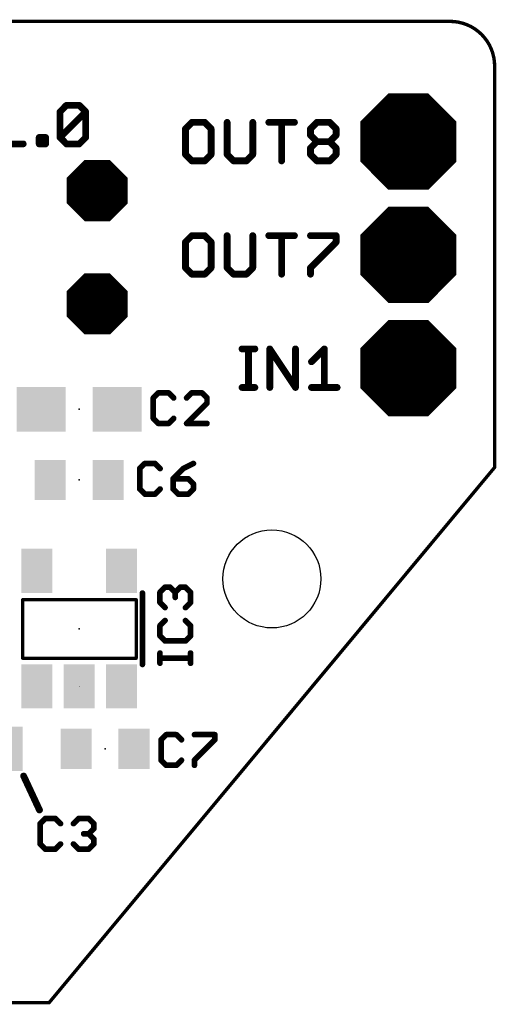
# Model space of a CAD drawing. Extents: x -3 to 25, y -0.2 to 22.
# Tile 3 of 3: x 14.3 to 25, y 0 to 22. Entities that reach past the tile are written whole.
import ezdxf

# ---------------------------------------------------------------- set-up
doc = ezdxf.new("R2010")
doc.units = 0
for name, color, linetype in [('17', 110, 'CONTINUOUS'), ('20', 53, 'CONTINUOUS'), ('21', 253, 'CONTINUOUS'), ('23', 53, 'CONTINUOUS'), ('25', 253, 'CONTINUOUS'), ('31', 253, 'CONTINUOUS')]:
    doc.layers.add(name, color=color, linetype=linetype)

# ---------------------------------------------------------------- blocks, each defined once
blk = doc.blocks.new('RECT')
blk.add_solid([(-0.5, -0.5), (0.5, -0.5), (-0.5, 0.5), (0.5, 0.5)])
blk = doc.blocks.new('OCTAGONP')
at = {"const_width": 0.5}
blk.add_lwpolyline([(-0.25, -0.1036), (-0.25, 0.1036), (-0.1036, 0.25), (0.1036, 0.25), (0.25, 0.1036), (0.25, -0.1036), (0.1036, -0.25), (-0.1036, -0.25), (-0.25, -0.1036), (-0.25, 0.1036)], dxfattribs=at)

msp = doc.modelspace()

# ---------------------------------------------------------------- linework, layer by layer
at = {"layer": '20', "const_width": 0.0762}
for points in [[(24, 22), (-2, 22)], [(25, 12), (25, 21)], [(15, 0), (25, 12)], [(7, 0), (15, 0)]]:
    msp.add_lwpolyline(points, dxfattribs=at)
at = {"layer": '20'}
for points, const_width in [([(24, 22.0191, 1), (24, 21.9809)], 0.0381), ([(25, 21, 0.4142), (24, 22)], 0.0762), ([(24, 21.9809, 1), (24, 22.0191)], 0.0381), ([(25.0191, 21, 1), (24.9809, 21)], 0.0381), ([(24.9809, 21, 1), (25.0191, 21)], 0.0381), ([(24.9809, 12, 1), (25.0191, 12)], 0.0381), ([(25.0146, 11.9878, 1), (24.9854, 12.0122)], 0.0381), ([(14.9854, 0.0122, 1), (15.0146, -0.0122)], 0.0381), ([(15, -0.0191, 1), (15, 0.0191)], 0.0381)]:
    msp.add_lwpolyline(points, format="xyb", dxfattribs=dict(at, const_width=const_width))
msp.add_circle((20, 9.5), 1.1, dxfattribs=at)
at = {"layer": '21'}
for points, const_width in [([(15.2438, 19.9733), (15.3879, 20.1173)], 0.1524), ([(15.3879, 20.1173), (15.676, 20.1173)], 0.1524), ([(15.676, 20.1173), (15.82, 19.9733)], 0.1524), ([(15.2438, 19.3971), (15.2438, 19.9733)], 0.1524), ([(15.2438, 19.3971), (15.82, 19.9733)], 0.1524), ([(15.82, 19.9733), (15.82, 19.3971)], 0.1524), ([(14.7761, 19.253), (14.7761, 19.3971)], 0.1524), ([(14.7761, 19.3971), (14.9201, 19.3971)], 0.1524), ([(14.9201, 19.3971), (14.9201, 19.253)], 0.1524), ([(15.3879, 19.253), (15.2438, 19.3971)], 0.1524), ([(15.82, 19.3971), (15.676, 19.253)], 0.1524), ([(13.8405, 19.253), (14.4168, 19.253)], 0.1524), ([(14.9201, 19.253), (14.7761, 19.253)], 0.1524), ([(15.676, 19.253), (15.3879, 19.253)], 0.1524), ([(14.4036, 9.032), (16.9536, 9.032)], 0.075), ([(14.4036, 7.722), (14.4036, 9.032)], 0.075), ([(16.9536, 9.032), (16.9536, 7.722)], 0.075), ([(17.0936, 9.182), (17.0936, 7.582)], 0.127), ([(16.9536, 7.722), (14.4036, 7.722)], 0.075), ([(15.6736, 7.092), (15.6736, 7.082)], 0.01), ([(14.4272, 5.08), (14.7828, 4.318)], 0.1524)]:
    msp.add_lwpolyline(points, dxfattribs=dict(at, const_width=const_width))
for points, const_width in [([(15.3879, 20.1554, 1), (15.3879, 20.0792)], 0.0762), ([(15.4148, 20.0904, 1), (15.3609, 20.1443)], 0.0762), ([(15.7029, 20.1443, 1), (15.649, 20.0904)], 0.0762), ([(15.676, 20.0792, 1), (15.676, 20.1554)], 0.0762), ([(15.2819, 19.9733, 1), (15.2057, 19.9733)], 0.0762), ([(15.2169, 20.0002, 1), (15.2708, 19.9463)], 0.0762), ([(15.8581, 19.9733, 1), (15.7819, 19.9733)], 0.0762), ([(15.847, 19.9463, 1), (15.7931, 20.0002)], 0.0762), ([(15.7931, 19.9463, 1), (15.847, 20.0002)], 0.0762), ([(14.8142, 19.3971, 1), (14.738, 19.3971)], 0.0762), ([(14.7761, 19.4352, 1), (14.7761, 19.359)], 0.0762), ([(14.9582, 19.3971, 1), (14.882, 19.3971)], 0.0762), ([(14.9201, 19.359, 1), (14.9201, 19.4352)], 0.0762), ([(15.2708, 19.424, 1), (15.2169, 19.3701)], 0.0762), ([(15.2169, 19.424, 1), (15.2708, 19.3701)], 0.0762), ([(15.2057, 19.3971, 1), (15.2819, 19.3971)], 0.0762), ([(15.7819, 19.3971, 1), (15.8581, 19.3971)], 0.0762), ([(15.847, 19.3701, 1), (15.7931, 19.424)], 0.0762), ([(14.4168, 19.2149, 1), (14.4168, 19.2911)], 0.0762), ([(14.7761, 19.2911, 1), (14.7761, 19.2149)], 0.0762), ([(14.738, 19.253, 1), (14.8142, 19.253)], 0.0762), ([(14.882, 19.253, 1), (14.9582, 19.253)], 0.0762), ([(14.9201, 19.2149, 1), (14.9201, 19.2911)], 0.0762), ([(15.3879, 19.2911, 1), (15.3879, 19.2149)], 0.0762), ([(15.3609, 19.2261, 1), (15.4148, 19.2799)], 0.0762), ([(15.649, 19.2799, 1), (15.7029, 19.2261)], 0.0762), ([(15.676, 19.2149, 1), (15.676, 19.2911)], 0.0762), ([(14.4036, 9.0508, 1), (14.4036, 9.0132)], 0.0375), ([(14.4224, 9.032, 1), (14.3849, 9.032)], 0.0375), ([(16.9724, 9.032, 1), (16.9349, 9.032)], 0.0375), ([(16.9536, 9.0132, 1), (16.9536, 9.0508)], 0.0375), ([(17.1254, 9.182, 1), (17.0619, 9.182)], 0.0635), ([(14.4036, 7.7408, 1), (14.4036, 7.7033)], 0.0375), ([(14.3849, 7.722, 1), (14.4224, 7.722)], 0.0375), ([(16.9349, 7.722, 1), (16.9724, 7.722)], 0.0375), ([(16.9536, 7.7033, 1), (16.9536, 7.7408)], 0.0375), ([(17.0619, 7.582, 1), (17.1254, 7.582)], 0.0635), ([(15.6761, 7.092, 1), (15.6711, 7.092)], 0.005), ([(15.6711, 7.082, 1), (15.6761, 7.082)], 0.005), ([(14.4617, 5.0961, 1), (14.3927, 5.0639)], 0.0762), ([(14.7483, 4.3019, 1), (14.8173, 4.3341)], 0.0762)]:
    msp.add_lwpolyline(points, format="xyb", dxfattribs=dict(at, const_width=const_width))
at = {"layer": '23'}
for p in [(23.0632, 19.304), (23.0632, 16.764), (23.0632, 14.224), (15.6736, 13.3024), (15.6736, 11.7184), (15.6736, 8.382), (16.256, 5.6896)]:
    msp.add_point(p, dxfattribs=at)
at = {"layer": '25'}
for points, const_width in [([(18.2035, 19.7365), (18.0594, 19.5925)], 0.1524), ([(18.0594, 19.5925), (18.0594, 19.0163)], 0.1524), ([(18.4916, 19.7365), (18.2035, 19.7365)], 0.1524), ([(18.6356, 19.5925), (18.4916, 19.7365)], 0.1524), ([(18.6356, 19.0163), (18.6356, 19.5925)], 0.1524), ([(18.9949, 19.7365), (18.9949, 19.0163)], 0.1524), ([(19.5711, 19.0163), (19.5711, 19.7365)], 0.1524), ([(19.9304, 19.7365), (20.5067, 19.7365)], 0.1524), ([(20.2186, 18.8722), (20.2186, 19.7365)], 0.1524), ([(20.866, 19.5925), (21.01, 19.7365)], 0.1524), ([(20.866, 19.4484), (20.866, 19.5925)], 0.1524), ([(21.01, 19.7365), (21.2981, 19.7365)], 0.1524), ([(21.2981, 19.7365), (21.4422, 19.5925)], 0.1524), ([(21.4422, 19.5925), (21.4422, 19.4484)], 0.1524), ([(21.01, 19.3044), (20.866, 19.4484)], 0.1524), ([(21.4422, 19.4484), (21.2981, 19.3044)], 0.1524), ([(20.866, 19.1603), (21.01, 19.3044)], 0.1524), ([(20.866, 19.0163), (20.866, 19.1603)], 0.1524), ([(21.01, 19.3044), (21.2981, 19.3044)], 0.1524), ([(21.2981, 19.3044), (21.4422, 19.1603)], 0.1524), ([(21.4422, 19.1603), (21.4422, 19.0163)], 0.1524), ([(18.0594, 19.0163), (18.2035, 18.8722)], 0.1524), ([(18.4916, 18.8722), (18.6356, 19.0163)], 0.1524), ([(18.9949, 19.0163), (19.139, 18.8722)], 0.1524), ([(19.4271, 18.8722), (19.5711, 19.0163)], 0.1524), ([(21.01, 18.8722), (20.866, 19.0163)], 0.1524), ([(21.4422, 19.0163), (21.2981, 18.8722)], 0.1524), ([(18.2035, 18.8722), (18.4916, 18.8722)], 0.1524), ([(19.139, 18.8722), (19.4271, 18.8722)], 0.1524), ([(21.2981, 18.8722), (21.01, 18.8722)], 0.1524), ([(18.2035, 17.1965), (18.0594, 17.0525)], 0.1524), ([(18.4916, 17.1965), (18.2035, 17.1965)], 0.1524), ([(18.6356, 17.0525), (18.4916, 17.1965)], 0.1524), ([(18.9949, 17.1965), (18.9949, 16.4763)], 0.1524), ([(19.5711, 16.4763), (19.5711, 17.1965)], 0.1524), ([(19.9304, 17.1965), (20.5067, 17.1965)], 0.1524), ([(20.2186, 16.3322), (20.2186, 17.1965)], 0.1524), ([(20.866, 17.1965), (21.4422, 17.1965)], 0.1524), ([(21.4422, 17.1965), (21.4422, 17.0525)], 0.1524), ([(18.0594, 17.0525), (18.0594, 16.4763)], 0.1524), ([(18.6356, 16.4763), (18.6356, 17.0525)], 0.1524), ([(21.4422, 17.0525), (20.866, 16.4763)], 0.1524), ([(18.0594, 16.4763), (18.2035, 16.3322)], 0.1524), ([(18.2035, 16.3322), (18.4916, 16.3322)], 0.1524), ([(18.4916, 16.3322), (18.6356, 16.4763)], 0.1524), ([(18.9949, 16.4763), (19.139, 16.3322)], 0.1524), ([(19.139, 16.3322), (19.4271, 16.3322)], 0.1524), ([(19.4271, 16.3322), (19.5711, 16.4763)], 0.1524), ([(20.866, 16.4763), (20.866, 16.3322)], 0.1524), ([(19.3294, 14.6565), (19.6175, 14.6565)], 0.1524), ([(19.4735, 13.7922), (19.4735, 14.6565)], 0.1524), ([(19.9531, 13.7922), (19.9531, 14.6565)], 0.1524), ([(19.9531, 14.6565), (20.5293, 13.7922)], 0.1524), ([(20.5293, 13.7922), (20.5293, 14.6565)], 0.1524), ([(20.8886, 14.3684), (21.1767, 14.6565)], 0.1524), ([(21.1767, 14.6565), (21.1767, 13.7922)], 0.1524), ([(17.4517, 13.6713), (17.3373, 13.5569)], 0.127), ([(17.6805, 13.6713), (17.4517, 13.6713)], 0.127), ([(17.7949, 13.5569), (17.6805, 13.6713)], 0.127), ([(18.2001, 13.6713), (18.0857, 13.5569)], 0.127), ([(18.4289, 13.6713), (18.2001, 13.6713)], 0.127), ([(18.5433, 13.5569), (18.4289, 13.6713)], 0.127), ([(19.3294, 13.7922), (19.6175, 13.7922)], 0.1524), ([(20.8886, 13.7922), (21.4648, 13.7922)], 0.1524), ([(17.3373, 13.5569), (17.3373, 13.0993)], 0.127), ([(18.0857, 12.9849), (18.5433, 13.4425)], 0.127), ([(18.5433, 13.4425), (18.5433, 13.5569)], 0.127), ([(17.3373, 13.0993), (17.4517, 12.9849)], 0.127), ([(17.4517, 12.9849), (17.6805, 12.9849)], 0.127), ([(17.6805, 12.9849), (17.7949, 13.0993)], 0.127), ([(18.5433, 12.9849), (18.0857, 12.9849)], 0.127), ([(17.1469, 12.0873), (17.0325, 11.9729)], 0.127), ([(17.3757, 12.0873), (17.1469, 12.0873)], 0.127), ([(17.4901, 11.9729), (17.3757, 12.0873)], 0.127), ([(18.2385, 12.0873), (18.0097, 11.9729)], 0.127), ([(17.0325, 11.9729), (17.0325, 11.5153)], 0.127), ([(18.0097, 11.9729), (17.7809, 11.7441)], 0.127), ([(17.7809, 11.7441), (17.7809, 11.5153)], 0.127), ([(18.1241, 11.7441), (17.7809, 11.7441)], 0.127), ([(18.2385, 11.6297), (18.1241, 11.7441)], 0.127), ([(17.0325, 11.5153), (17.1469, 11.4009)], 0.127), ([(17.3757, 11.4009), (17.4901, 11.5153)], 0.127), ([(17.7809, 11.5153), (17.8953, 11.4009)], 0.127), ([(18.1241, 11.4009), (18.2385, 11.5153)], 0.127), ([(18.2385, 11.5153), (18.2385, 11.6297)], 0.127), ([(17.1469, 11.4009), (17.3757, 11.4009)], 0.127), ([(17.8953, 11.4009), (18.1241, 11.4009)], 0.127), ([(17.4873, 9.1997), (17.6017, 9.314)], 0.127), ([(17.6017, 9.314), (17.7161, 9.314)], 0.127), ([(17.7161, 9.314), (17.8305, 9.1997)], 0.127), ([(17.8305, 9.1997), (17.9449, 9.314)], 0.127), ([(17.9449, 9.314), (18.0593, 9.314)], 0.127), ([(18.0593, 9.314), (18.1737, 9.1997)], 0.127), ([(17.4873, 8.9709), (17.4873, 9.1997)], 0.127), ([(17.8305, 9.1997), (17.8305, 9.0853)], 0.127), ([(18.1737, 9.1997), (18.1737, 8.9709)], 0.127), ([(17.6017, 8.8565), (17.4873, 8.9709)], 0.127), ([(18.1737, 8.9709), (18.0593, 8.8565)], 0.127), ([(17.6017, 8.5656), (17.4873, 8.4512)], 0.127), ([(18.1737, 8.4512), (18.0593, 8.5656)], 0.127), ([(17.4873, 8.4512), (17.4873, 8.2224)], 0.127), ([(18.1737, 8.2224), (18.1737, 8.4512)], 0.127), ([(17.4873, 8.2224), (17.6017, 8.108)], 0.127), ([(17.6017, 8.108), (18.0593, 8.108)], 0.127), ([(18.0593, 8.108), (18.1737, 8.2224)], 0.127), ([(17.4873, 7.6091), (17.4873, 7.8379)], 0.127), ([(18.1737, 7.7235), (17.4873, 7.7235)], 0.127), ([(18.1737, 7.6091), (18.1737, 7.8379)], 0.127), ([(17.6277, 6.0077), (17.5133, 5.8933)], 0.127), ([(17.8565, 6.0077), (17.6277, 6.0077)], 0.127), ([(17.9709, 5.8933), (17.8565, 6.0077)], 0.127), ([(18.2617, 6.0077), (18.7193, 6.0077)], 0.127), ([(18.7193, 6.0077), (18.7193, 5.8933)], 0.127), ([(17.5133, 5.8933), (17.5133, 5.4357)], 0.127), ([(18.7193, 5.8933), (18.2617, 5.4357)], 0.127), ([(17.5133, 5.4357), (17.6277, 5.3213)], 0.127), ([(17.6277, 5.3213), (17.8565, 5.3213)], 0.127), ([(17.8565, 5.3213), (17.9709, 5.4357)], 0.127), ([(18.2617, 5.4357), (18.2617, 5.3213)], 0.127), ([(14.9117, 4.1281), (14.7973, 4.0137)], 0.127), ([(14.7973, 4.0137), (14.7973, 3.5561)], 0.127), ([(15.1405, 4.1281), (14.9117, 4.1281)], 0.127), ([(15.2549, 4.0137), (15.1405, 4.1281)], 0.127), ([(15.5457, 4.0137), (15.6601, 4.1281)], 0.127), ([(15.6601, 4.1281), (15.8889, 4.1281)], 0.127), ([(15.8889, 4.1281), (16.0033, 4.0137)], 0.127), ([(16.0033, 4.0137), (16.0033, 3.8993)], 0.127), ([(15.8889, 3.7849), (15.7745, 3.7849)], 0.127), ([(16.0033, 3.8993), (15.8889, 3.7849)], 0.127), ([(15.8889, 3.7849), (16.0033, 3.6705)], 0.127), ([(14.7973, 3.5561), (14.9117, 3.4417)], 0.127), ([(15.1405, 3.4417), (15.2549, 3.5561)], 0.127), ([(15.6601, 3.4417), (15.5457, 3.5561)], 0.127), ([(16.0033, 3.5561), (15.8889, 3.4417)], 0.127), ([(16.0033, 3.6705), (16.0033, 3.5561)], 0.127), ([(14.9117, 3.4417), (15.1405, 3.4417)], 0.127), ([(15.8889, 3.4417), (15.6601, 3.4417)], 0.127)]:
    msp.add_lwpolyline(points, dxfattribs=dict(at, const_width=const_width))
for points, const_width in [([(18.0975, 19.5925, 1), (18.0213, 19.5925)], 0.0762), ([(18.0325, 19.6194, 1), (18.0863, 19.5655)], 0.0762), ([(18.2035, 19.7746, 1), (18.2035, 19.6984)], 0.0762), ([(18.2304, 19.7096, 1), (18.1765, 19.7635)], 0.0762), ([(18.5185, 19.7635, 1), (18.4646, 19.7096)], 0.0762), ([(18.4916, 19.6984, 1), (18.4916, 19.7746)], 0.0762), ([(18.6737, 19.5925, 1), (18.5975, 19.5925)], 0.0762), ([(18.6087, 19.5655, 1), (18.6626, 19.6194)], 0.0762), ([(19.033, 19.7365, 1), (18.9568, 19.7365)], 0.0762), ([(19.6092, 19.7365, 1), (19.533, 19.7365)], 0.0762), ([(19.9304, 19.7746, 1), (19.9304, 19.6984)], 0.0762), ([(20.2567, 19.7365, 1), (20.1805, 19.7365)], 0.0762), ([(20.5067, 19.6984, 1), (20.5067, 19.7746)], 0.0762), ([(20.839, 19.6194, 1), (20.8929, 19.5655)], 0.0762), ([(20.9041, 19.5925, 1), (20.8279, 19.5925)], 0.0762), ([(21.01, 19.7746, 1), (21.01, 19.6984)], 0.0762), ([(21.037, 19.7096, 1), (20.9831, 19.7635)], 0.0762), ([(21.3251, 19.7635, 1), (21.2712, 19.7096)], 0.0762), ([(21.2981, 19.6984, 1), (21.2981, 19.7746)], 0.0762), ([(21.4803, 19.5925, 1), (21.4041, 19.5925)], 0.0762), ([(21.4152, 19.5655, 1), (21.4691, 19.6194)], 0.0762), ([(20.8929, 19.4754, 1), (20.839, 19.4215)], 0.0762), ([(20.8279, 19.4484, 1), (20.9041, 19.4484)], 0.0762), ([(21.4041, 19.4484, 1), (21.4803, 19.4484)], 0.0762), ([(21.4691, 19.4215, 1), (21.4152, 19.4754)], 0.0762), ([(20.839, 19.1873, 1), (20.8929, 19.1334)], 0.0762), ([(20.9041, 19.1603, 1), (20.8279, 19.1603)], 0.0762), ([(21.01, 19.3425, 1), (21.01, 19.2663)], 0.0762), ([(21.037, 19.2774, 1), (20.9831, 19.3313)], 0.0762), ([(20.9831, 19.2774, 1), (21.037, 19.3313)], 0.0762), ([(21.3251, 19.3313, 1), (21.2712, 19.2774)], 0.0762), ([(21.2712, 19.3313, 1), (21.3251, 19.2774)], 0.0762), ([(21.2981, 19.2663, 1), (21.2981, 19.3425)], 0.0762), ([(21.4803, 19.1603, 1), (21.4041, 19.1603)], 0.0762), ([(21.4152, 19.1334, 1), (21.4691, 19.1873)], 0.0762), ([(18.0863, 19.0432, 1), (18.0325, 18.9893)], 0.0762), ([(18.0213, 19.0163, 1), (18.0975, 19.0163)], 0.0762), ([(18.5975, 19.0163, 1), (18.6737, 19.0163)], 0.0762), ([(18.6626, 18.9893, 1), (18.6087, 19.0432)], 0.0762), ([(19.0219, 19.0432, 1), (18.968, 18.9893)], 0.0762), ([(18.9568, 19.0163, 1), (19.033, 19.0163)], 0.0762), ([(19.533, 19.0163, 1), (19.6092, 19.0163)], 0.0762), ([(19.5981, 18.9893, 1), (19.5442, 19.0432)], 0.0762), ([(20.8929, 19.0432, 1), (20.839, 18.9893)], 0.0762), ([(20.8279, 19.0163, 1), (20.9041, 19.0163)], 0.0762), ([(21.4041, 19.0163, 1), (21.4803, 19.0163)], 0.0762), ([(21.4691, 18.9893, 1), (21.4152, 19.0432)], 0.0762), ([(18.2035, 18.9103, 1), (18.2035, 18.8341)], 0.0762), ([(18.1765, 18.8453, 1), (18.2304, 18.8991)], 0.0762), ([(18.4646, 18.8991, 1), (18.5185, 18.8453)], 0.0762), ([(18.4916, 18.8341, 1), (18.4916, 18.9103)], 0.0762), ([(19.139, 18.9103, 1), (19.139, 18.8341)], 0.0762), ([(19.112, 18.8453, 1), (19.1659, 18.8991)], 0.0762), ([(19.4001, 18.8991, 1), (19.454, 18.8453)], 0.0762), ([(19.4271, 18.8341, 1), (19.4271, 18.9103)], 0.0762), ([(20.1805, 18.8722, 1), (20.2567, 18.8722)], 0.0762), ([(21.01, 18.9103, 1), (21.01, 18.8341)], 0.0762), ([(20.9831, 18.8453, 1), (21.037, 18.8991)], 0.0762), ([(21.2712, 18.8991, 1), (21.3251, 18.8453)], 0.0762), ([(21.2981, 18.8341, 1), (21.2981, 18.9103)], 0.0762), ([(18.2035, 17.2346, 1), (18.2035, 17.1584)], 0.0762), ([(18.2304, 17.1696, 1), (18.1765, 17.2235)], 0.0762), ([(18.5185, 17.2235, 1), (18.4646, 17.1696)], 0.0762), ([(18.4916, 17.1584, 1), (18.4916, 17.2346)], 0.0762), ([(19.033, 17.1965, 1), (18.9568, 17.1965)], 0.0762), ([(19.6092, 17.1965, 1), (19.533, 17.1965)], 0.0762), ([(19.9304, 17.2346, 1), (19.9304, 17.1584)], 0.0762), ([(20.2567, 17.1965, 1), (20.1805, 17.1965)], 0.0762), ([(20.5067, 17.1584, 1), (20.5067, 17.2346)], 0.0762), ([(20.866, 17.2346, 1), (20.866, 17.1584)], 0.0762), ([(21.4803, 17.1965, 1), (21.4041, 17.1965)], 0.0762), ([(21.4422, 17.1584, 1), (21.4422, 17.2346)], 0.0762), ([(18.0975, 17.0525, 1), (18.0213, 17.0525)], 0.0762), ([(18.0325, 17.0794, 1), (18.0863, 17.0255)], 0.0762), ([(18.6737, 17.0525, 1), (18.5975, 17.0525)], 0.0762), ([(18.6087, 17.0255, 1), (18.6626, 17.0794)], 0.0762), ([(21.4041, 17.0525, 1), (21.4803, 17.0525)], 0.0762), ([(21.4691, 17.0255, 1), (21.4152, 17.0794)], 0.0762), ([(18.0863, 16.5032, 1), (18.0325, 16.4493)], 0.0762), ([(18.0213, 16.4763, 1), (18.0975, 16.4763)], 0.0762), ([(18.2035, 16.3703, 1), (18.2035, 16.2941)], 0.0762), ([(18.1765, 16.3053, 1), (18.2304, 16.3591)], 0.0762), ([(18.4646, 16.3591, 1), (18.5185, 16.3053)], 0.0762), ([(18.4916, 16.2941, 1), (18.4916, 16.3703)], 0.0762), ([(18.5975, 16.4763, 1), (18.6737, 16.4763)], 0.0762), ([(18.6626, 16.4493, 1), (18.6087, 16.5032)], 0.0762), ([(19.0219, 16.5032, 1), (18.968, 16.4493)], 0.0762), ([(18.9568, 16.4763, 1), (19.033, 16.4763)], 0.0762), ([(19.139, 16.3703, 1), (19.139, 16.2941)], 0.0762), ([(19.112, 16.3053, 1), (19.1659, 16.3591)], 0.0762), ([(19.4001, 16.3591, 1), (19.454, 16.3053)], 0.0762), ([(19.4271, 16.2941, 1), (19.4271, 16.3703)], 0.0762), ([(19.533, 16.4763, 1), (19.6092, 16.4763)], 0.0762), ([(19.5981, 16.4493, 1), (19.5442, 16.5032)], 0.0762), ([(20.1805, 16.3322, 1), (20.2567, 16.3322)], 0.0762), ([(20.839, 16.5032, 1), (20.8929, 16.4493)], 0.0762), ([(20.9041, 16.4763, 1), (20.8279, 16.4763)], 0.0762), ([(20.8279, 16.3322, 1), (20.9041, 16.3322)], 0.0762), ([(19.3294, 14.6946, 1), (19.3294, 14.6184)], 0.0762), ([(19.5116, 14.6565, 1), (19.4354, 14.6565)], 0.0762), ([(19.6175, 14.6184, 1), (19.6175, 14.6946)], 0.0762), ([(19.9848, 14.6777, 1), (19.9214, 14.6354)], 0.0762), ([(19.9912, 14.6565, 1), (19.915, 14.6565)], 0.0762), ([(20.5674, 14.6565, 1), (20.4912, 14.6565)], 0.0762), ([(21.2148, 14.6565, 1), (21.1386, 14.6565)], 0.0762), ([(21.2037, 14.6296, 1), (21.1498, 14.6835)], 0.0762), ([(20.8617, 14.3954, 1), (20.9155, 14.3415)], 0.0762), ([(17.4517, 13.703, 1), (17.4517, 13.6395)], 0.0635), ([(17.4741, 13.6488, 1), (17.4292, 13.6937)], 0.0635), ([(17.7029, 13.6937, 1), (17.658, 13.6488)], 0.0635), ([(17.6805, 13.6395, 1), (17.6805, 13.703)], 0.0635), ([(18.2001, 13.703, 1), (18.2001, 13.6395)], 0.0635), ([(18.2226, 13.6488, 1), (18.1777, 13.6937)], 0.0635), ([(18.4514, 13.6937, 1), (18.4065, 13.6488)], 0.0635), ([(18.4289, 13.6395, 1), (18.4289, 13.703)], 0.0635), ([(19.3294, 13.8303, 1), (19.3294, 13.7541)], 0.0762), ([(19.4354, 13.7922, 1), (19.5116, 13.7922)], 0.0762), ([(19.6175, 13.7541, 1), (19.6175, 13.8303)], 0.0762), ([(19.915, 13.7922, 1), (19.9912, 13.7922)], 0.0762), ([(20.4912, 13.7922, 1), (20.5674, 13.7922)], 0.0762), ([(20.4976, 13.7711, 1), (20.561, 13.8133)], 0.0762), ([(20.8886, 13.8303, 1), (20.8886, 13.7541)], 0.0762), ([(21.1386, 13.7922, 1), (21.2148, 13.7922)], 0.0762), ([(21.4648, 13.7541, 1), (21.4648, 13.8303)], 0.0762), ([(17.3691, 13.5569, 1), (17.3056, 13.5569)], 0.0635), ([(17.3148, 13.5793, 1), (17.3598, 13.5344)], 0.0635), ([(17.7724, 13.5344, 1), (17.8173, 13.5793)], 0.0635), ([(18.0633, 13.5793, 1), (18.1082, 13.5344)], 0.0635), ([(18.5751, 13.5569, 1), (18.5116, 13.5569)], 0.0635), ([(18.5116, 13.4425, 1), (18.5751, 13.4425)], 0.0635), ([(18.5209, 13.5344, 1), (18.5658, 13.5793)], 0.0635), ([(18.5658, 13.42, 1), (18.5209, 13.4649)], 0.0635), ([(17.3598, 13.1217, 1), (17.3148, 13.0768)], 0.0635), ([(17.3056, 13.0993, 1), (17.3691, 13.0993)], 0.0635), ([(17.4517, 13.0167, 1), (17.4517, 12.9532)], 0.0635), ([(17.4292, 12.9624, 1), (17.4741, 13.0074)], 0.0635), ([(17.658, 13.0074, 1), (17.7029, 12.9624)], 0.0635), ([(17.6805, 12.9532, 1), (17.6805, 13.0167)], 0.0635), ([(17.8173, 13.0768, 1), (17.7724, 13.1217)], 0.0635), ([(18.0857, 13.0167, 1), (18.0857, 12.9532)], 0.0635), ([(18.0633, 13.0074, 1), (18.1082, 12.9624)], 0.0635), ([(18.5433, 12.9532, 1), (18.5433, 13.0167)], 0.0635), ([(17.1469, 12.119, 1), (17.1469, 12.0555)], 0.0635), ([(17.1693, 12.0648, 1), (17.1244, 12.1097)], 0.0635), ([(17.3981, 12.1097, 1), (17.3532, 12.0648)], 0.0635), ([(17.3757, 12.0555, 1), (17.3757, 12.119)], 0.0635), ([(18.2527, 12.0589, 1), (18.2243, 12.1157)], 0.0635), ([(17.01, 11.9953, 1), (17.055, 11.9504)], 0.0635), ([(17.0643, 11.9729, 1), (17.0008, 11.9729)], 0.0635), ([(17.4676, 11.9504, 1), (17.5125, 11.9953)], 0.0635), ([(17.9955, 12.0013, 1), (18.0239, 11.9445)], 0.0635), ([(18.0322, 11.9504, 1), (17.9873, 11.9953)], 0.0635), ([(17.8127, 11.7441, 1), (17.7492, 11.7441)], 0.0635), ([(17.7809, 11.7758, 1), (17.7809, 11.7123)], 0.0635), ([(17.7585, 11.7665, 1), (17.8034, 11.7216)], 0.0635), ([(18.1466, 11.7665, 1), (18.1017, 11.7216)], 0.0635), ([(18.1241, 11.7123, 1), (18.1241, 11.7758)], 0.0635), ([(17.055, 11.5377, 1), (17.01, 11.4928)], 0.0635), ([(17.0008, 11.5153, 1), (17.0643, 11.5153)], 0.0635), ([(17.5125, 11.4928, 1), (17.4676, 11.5377)], 0.0635), ([(17.7492, 11.5153, 1), (17.8127, 11.5153)], 0.0635), ([(17.8034, 11.5377, 1), (17.7585, 11.4928)], 0.0635), ([(18.2703, 11.6297, 1), (18.2068, 11.6297)], 0.0635), ([(18.2068, 11.5153, 1), (18.2703, 11.5153)], 0.0635), ([(18.2161, 11.6072, 1), (18.261, 11.6521)], 0.0635), ([(18.261, 11.4928, 1), (18.2161, 11.5377)], 0.0635), ([(17.1469, 11.4327, 1), (17.1469, 11.3691)], 0.0635), ([(17.1244, 11.3784, 1), (17.1693, 11.4234)], 0.0635), ([(17.3532, 11.4234, 1), (17.3981, 11.3784)], 0.0635), ([(17.3757, 11.3691, 1), (17.3757, 11.4327)], 0.0635), ([(17.8953, 11.4327, 1), (17.8953, 11.3691)], 0.0635), ([(17.8729, 11.3784, 1), (17.9178, 11.4234)], 0.0635), ([(18.1017, 11.4234, 1), (18.1466, 11.3784)], 0.0635), ([(18.1241, 11.3691, 1), (18.1241, 11.4327)], 0.0635), ([(17.6017, 9.3458, 1), (17.6017, 9.2823)], 0.0635), ([(17.6242, 9.2916, 1), (17.5793, 9.3365)], 0.0635), ([(17.7386, 9.3365, 1), (17.6937, 9.2916)], 0.0635), ([(17.7161, 9.2823, 1), (17.7161, 9.3458)], 0.0635), ([(17.9449, 9.3458, 1), (17.9449, 9.2823)], 0.0635), ([(17.9674, 9.2916, 1), (17.9225, 9.3365)], 0.0635), ([(18.0818, 9.3365, 1), (18.0369, 9.2916)], 0.0635), ([(18.0593, 9.2823, 1), (18.0593, 9.3458)], 0.0635), ([(17.5191, 9.1997, 1), (17.4556, 9.1997)], 0.0635), ([(17.4649, 9.2221, 1), (17.5098, 9.1772)], 0.0635), ([(17.8623, 9.1997, 1), (17.7988, 9.1997)], 0.0635), ([(17.8081, 9.2221, 1), (17.853, 9.1772)], 0.0635), ([(17.7988, 9.0853, 1), (17.8623, 9.0853)], 0.0635), ([(17.8081, 9.1772, 1), (17.853, 9.2221)], 0.0635), ([(18.2054, 9.1997, 1), (18.142, 9.1997)], 0.0635), ([(18.1512, 9.1772, 1), (18.1962, 9.2221)], 0.0635), ([(17.4556, 8.9709, 1), (17.5191, 8.9709)], 0.0635), ([(17.5098, 8.9933, 1), (17.4649, 8.9484)], 0.0635), ([(17.5793, 8.834, 1), (17.6242, 8.8789)], 0.0635), ([(18.0369, 8.8789, 1), (18.0818, 8.834)], 0.0635), ([(18.142, 8.9709, 1), (18.2054, 8.9709)], 0.0635), ([(18.1962, 8.9484, 1), (18.1512, 8.9933)], 0.0635), ([(17.6242, 8.5432, 1), (17.5793, 8.5881)], 0.0635), ([(18.0818, 8.5881, 1), (18.0369, 8.5432)], 0.0635), ([(17.5191, 8.4512, 1), (17.4556, 8.4512)], 0.0635), ([(17.4649, 8.4737, 1), (17.5098, 8.4288)], 0.0635), ([(18.2054, 8.4512, 1), (18.142, 8.4512)], 0.0635), ([(18.1512, 8.4288, 1), (18.1962, 8.4737)], 0.0635), ([(17.4556, 8.2224, 1), (17.5191, 8.2224)], 0.0635), ([(17.5098, 8.2449, 1), (17.4649, 8.2)], 0.0635), ([(17.6017, 8.1398, 1), (17.6017, 8.0763)], 0.0635), ([(18.0593, 8.0763, 1), (18.0593, 8.1398)], 0.0635), ([(18.142, 8.2224, 1), (18.2054, 8.2224)], 0.0635), ([(18.1962, 8.2, 1), (18.1512, 8.2449)], 0.0635), ([(17.5793, 8.0856, 1), (17.6242, 8.1305)], 0.0635), ([(18.0369, 8.1305, 1), (18.0818, 8.0856)], 0.0635), ([(17.5191, 7.8379, 1), (17.4556, 7.8379)], 0.0635), ([(17.4873, 7.7552, 1), (17.4873, 7.6917)], 0.0635), ([(18.2054, 7.8379, 1), (18.142, 7.8379)], 0.0635), ([(18.1737, 7.6917, 1), (18.1737, 7.7552)], 0.0635), ([(17.4556, 7.6091, 1), (17.5191, 7.6091)], 0.0635), ([(18.142, 7.6091, 1), (18.2054, 7.6091)], 0.0635), ([(17.6277, 6.0394, 1), (17.6277, 5.9759)], 0.0635), ([(17.6501, 5.9852, 1), (17.6052, 6.0301)], 0.0635), ([(17.8789, 6.0301, 1), (17.834, 5.9852)], 0.0635), ([(17.8565, 5.9759, 1), (17.8565, 6.0394)], 0.0635), ([(18.2617, 6.0394, 1), (18.2617, 5.9759)], 0.0635), ([(18.7511, 6.0077, 1), (18.6876, 6.0077)], 0.0635), ([(18.7193, 5.9759, 1), (18.7193, 6.0394)], 0.0635), ([(17.4908, 5.9157, 1), (17.5358, 5.8708)], 0.0635), ([(17.545, 5.8933, 1), (17.4816, 5.8933)], 0.0635), ([(17.9484, 5.8708, 1), (17.9933, 5.9157)], 0.0635), ([(18.6876, 5.8933, 1), (18.7511, 5.8933)], 0.0635), ([(18.7418, 5.8708, 1), (18.6969, 5.9157)], 0.0635), ([(17.5358, 5.4581, 1), (17.4908, 5.4132)], 0.0635), ([(17.4816, 5.4357, 1), (17.545, 5.4357)], 0.0635), ([(17.6277, 5.353, 1), (17.6277, 5.2896)], 0.0635), ([(17.6052, 5.2988, 1), (17.6501, 5.3438)], 0.0635), ([(17.834, 5.3438, 1), (17.8789, 5.2988)], 0.0635), ([(17.8565, 5.2896, 1), (17.8565, 5.353)], 0.0635), ([(17.9933, 5.4132, 1), (17.9484, 5.4581)], 0.0635), ([(18.2935, 5.4357, 1), (18.23, 5.4357)], 0.0635), ([(18.23, 5.3213, 1), (18.2935, 5.3213)], 0.0635), ([(18.2393, 5.4581, 1), (18.2842, 5.4132)], 0.0635), ([(14.829, 4.0137, 1), (14.7655, 4.0137)], 0.0635), ([(14.7748, 4.0361, 1), (14.8197, 3.9912)], 0.0635), ([(14.9117, 4.1598, 1), (14.9117, 4.0963)], 0.0635), ([(14.9341, 4.1056, 1), (14.8892, 4.1505)], 0.0635), ([(15.1629, 4.1505, 1), (15.118, 4.1056)], 0.0635), ([(15.1405, 4.0963, 1), (15.1405, 4.1598)], 0.0635), ([(15.2324, 3.9912, 1), (15.2773, 4.0361)], 0.0635), ([(15.5232, 4.0361, 1), (15.5681, 3.9912)], 0.0635), ([(15.6601, 4.1598, 1), (15.6601, 4.0963)], 0.0635), ([(15.6825, 4.1056, 1), (15.6376, 4.1505)], 0.0635), ([(15.9113, 4.1505, 1), (15.8664, 4.1056)], 0.0635), ([(15.8889, 4.0963, 1), (15.8889, 4.1598)], 0.0635), ([(16.035, 4.0137, 1), (15.9715, 4.0137)], 0.0635), ([(15.9808, 3.9912, 1), (16.0257, 4.0361)], 0.0635), ([(15.7745, 3.8166, 1), (15.7745, 3.7531)], 0.0635), ([(15.9113, 3.8073, 1), (15.8664, 3.7624)], 0.0635), ([(15.8664, 3.8073, 1), (15.9113, 3.7624)], 0.0635), ([(15.8889, 3.7531, 1), (15.8889, 3.8166)], 0.0635), ([(15.9715, 3.8993, 1), (16.035, 3.8993)], 0.0635), ([(16.0257, 3.8768, 1), (15.9808, 3.9217)], 0.0635), ([(14.7655, 3.5561, 1), (14.829, 3.5561)], 0.0635), ([(14.8197, 3.5785, 1), (14.7748, 3.5336)], 0.0635), ([(15.2773, 3.5336, 1), (15.2324, 3.5785)], 0.0635), ([(15.5681, 3.5785, 1), (15.5232, 3.5336)], 0.0635), ([(16.035, 3.6705, 1), (15.9715, 3.6705)], 0.0635), ([(15.9715, 3.5561, 1), (16.035, 3.5561)], 0.0635), ([(15.9808, 3.648, 1), (16.0257, 3.6929)], 0.0635), ([(16.0257, 3.5336, 1), (15.9808, 3.5785)], 0.0635), ([(14.9117, 3.4735, 1), (14.9117, 3.4099)], 0.0635), ([(14.8892, 3.4192, 1), (14.9341, 3.4642)], 0.0635), ([(15.118, 3.4642, 1), (15.1629, 3.4192)], 0.0635), ([(15.1405, 3.4099, 1), (15.1405, 3.4735)], 0.0635), ([(15.6601, 3.4735, 1), (15.6601, 3.4099)], 0.0635), ([(15.6376, 3.4192, 1), (15.6825, 3.4642)], 0.0635), ([(15.8664, 3.4642, 1), (15.9113, 3.4192)], 0.0635), ([(15.8889, 3.4099, 1), (15.8889, 3.4735)], 0.0635)]:
    msp.add_lwpolyline(points, format="xyb", dxfattribs=dict(at, const_width=const_width))

# ---------------------------------------------------------------- block references
at = {"layer": '17'}
for p, xscale, yscale, rotation in [((23.0632, 19.304), 2.159, 2.159, 90), ((23.0632, 19.304), 2.159, 2.159, 90), ((16.08, 18.206), 1.3716, 1.3716, 180), ((16.08, 18.206), 1.3716, 1.3716, 180), ((23.0632, 16.764), 2.159, 2.159, 90), ((23.0632, 16.764), 2.159, 2.159, 90), ((16.08, 15.666), 1.3716, 1.3716, 180), ((16.08, 15.666), 1.3716, 1.3716, 180), ((23.0632, 14.224), 2.159, 2.159, 90), ((23.0632, 14.224), 2.159, 2.159, 90)]:
    msp.add_blockref('OCTAGONP', p, dxfattribs=dict(at, xscale=xscale, yscale=yscale, rotation=rotation))
at = {"layer": '31', "xscale": 1.1}
for p in [(14.8236, 13.3024), (16.5236, 13.3024)]:
    msp.add_blockref('RECT', p, dxfattribs=at)
at = {"layer": '31'}
for p, xscale, yscale in [((15.0236, 11.7184), 0.7, 0.9), ((16.3236, 11.7184), 0.7, 0.9), ((14.7236, 9.682), 0.69, 0.99), ((16.6236, 9.682), 0.69, 0.99), ((14.7236, 7.092), 0.69, 0.99), ((15.6736, 7.092), 0.69, 0.99), ((16.6236, 7.092), 0.69, 0.99), ((15.606, 5.6896), 0.7, 0.9), ((16.906, 5.6896), 0.7, 0.9)]:
    msp.add_blockref('RECT', p, dxfattribs=dict(at, xscale=xscale, yscale=yscale))
at = {"layer": '31', "xscale": 1.1, "rotation": 180}
msp.add_blockref('RECT', (13.8548, 5.6896), dxfattribs=at)

doc.saveas('drawing.dxf')
